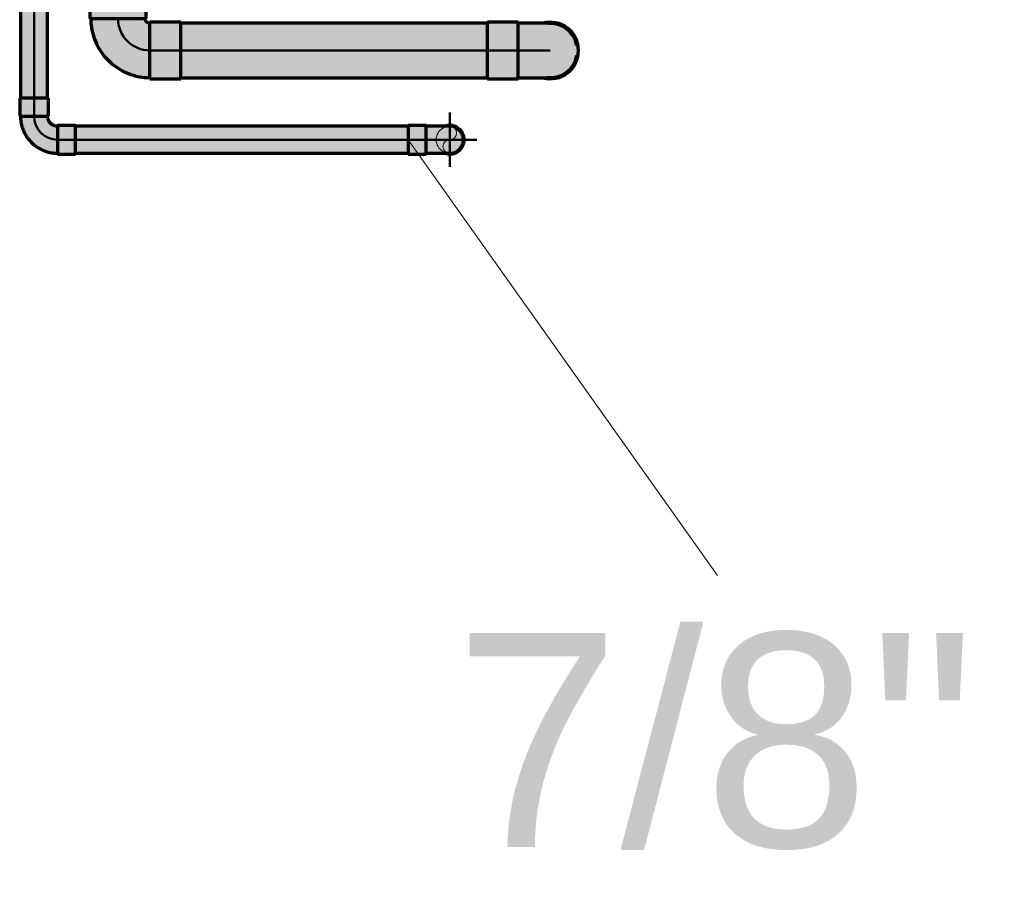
# Model space of a CAD drawing. Header units: millimetres. Extents: x -12740 to 214440, y -11012 to 10812.
# Tile 75 of 168: x -6737 to -5931, y -5852 to -5132. Entities that reach past the tile are written whole.
import ezdxf

# ---------------------------------------------------------------- set-up
doc = ezdxf.new("R2010")
doc.units = ezdxf.units.MM
doc.linetypes.add('Centro', pattern=[30, 12, -6, 6, -6])
doc.linetypes.add('Oculto 1_5', pattern=[2.2, 1.5, -0.7])
for name, color, linetype, lineweight in [('A-DETL', 90, 'Oculto 1_5', 18), ('P-PIPE', 3, 'Continuous', 70), ('P-PIPE-CNTR', 3, 'Centro', 50), ('P-PIPE-IDEN', 2, 'Continuous', 9)]:
    doc.layers.add(name, color=color, linetype=linetype, lineweight=lineweight)
doc.styles.add('Arial_1', font='arial.ttf', dxfattribs={"height": 175})

# ---------------------------------------------------------------- blocks, each defined once
blk = doc.blocks.new('Cotovelo - Soldado - CU - Padrão-V3-PAVIMENTO SUPERIOR TUBULAÇÃO FRIGORIGENA')
at = {"layer": 'P-PIPE', "lineweight": 18}
for points in [[(-6656.16, -5131.43), (-6633.07, -5131.43), (-6633.86, -5106.31), (-6679.26, -5106.31), (-6678.47, -5131.43), (-6662.14, -5131.43)], [(-6629.97, -5179.87), (-6630.32, -5135.31), (-6633.45, -5134.22), (-6633.91, -5131.43), (-6678.41, -5131.43), (-6676.83, -5141.84), (-6673.32, -5150.79), (-6664.22, -5165.68), (-6650.5, -5174.33), (-6646.06, -5176.62), (-6635.36, -5179.19)], [(-6629.97, -5180.72), (-6604.85, -5179.93), (-6604.85, -5134.53), (-6629.97, -5135.31), (-6629.97, -5179.93)]]:
    blk.add_hatch(color=160, dxfattribs=at).paths.add_polyline_path(points)
at = {"layer": 'P-PIPE', "color": 5}
for p, q in [((-6679.26, -5106.31), (-6679.26, -5131.43)), ((-6633.07, -5106.31), (-6679.26, -5106.31)), ((-6633.07, -5131.43), (-6633.07, -5106.31)), ((-6679.26, -5131.43), (-6633.07, -5131.43)), ((-6604.85, -5134.53), (-6629.97, -5134.53)), ((-6630.04, -5179.87), (-6629.97, -5179.87)), ((-6629.97, -5180.72), (-6604.85, -5180.72))]:
    blk.add_line(p, q, dxfattribs=at)
at = {"layer": 'P-PIPE', "color": 5, "flags": 128}
for points in [[(-6678.41, -5131.43), (-6678.37, -5133.36), (-6678.26, -5135.3), (-6678.06, -5137.23), (-6677.79, -5139.14), (-6677.45, -5141.05), (-6677.02, -5142.94), (-6676.53, -5144.81), (-6675.95, -5146.66), (-6675.31, -5148.49), (-6674.59, -5150.29), (-6673.8, -5152.06), (-6672.94, -5153.8), (-6672.01, -5155.5), (-6671.01, -5157.16), (-6669.95, -5158.78), (-6668.83, -5160.36), (-6667.64, -5161.89), (-6666.39, -5163.37), (-6665.08, -5164.8), (-6663.72, -5166.18), (-6662.3, -5167.5), (-6660.84, -5168.76), (-6659.32, -5169.97), (-6657.75, -5171.11), (-6656.14, -5172.19), (-6654.49, -5173.2), (-6652.8, -5174.15), (-6651.08, -5175.03), (-6649.31, -5175.84), (-6647.52, -5176.58), (-6645.7, -5177.24), (-6643.86, -5177.84), (-6641.99, -5178.36), (-6640.1, -5178.8), (-6638.2, -5179.17), (-6636.29, -5179.46), (-6634.36, -5179.67), (-6632.43, -5179.81), (-6630.49, -5179.87), (-6630.04, -5179.87)], [(-6629.97, -5135.37), (-6630.13, -5135.37), (-6630.29, -5135.36), (-6630.45, -5135.34), (-6630.6, -5135.32), (-6630.76, -5135.29), (-6630.91, -5135.26), (-6631.06, -5135.22), (-6631.22, -5135.17), (-6631.36, -5135.12), (-6631.51, -5135.06), (-6631.65, -5134.99), (-6631.8, -5134.92), (-6631.93, -5134.85), (-6632.07, -5134.76), (-6632.2, -5134.68), (-6632.33, -5134.59), (-6632.45, -5134.49), (-6632.57, -5134.39), (-6632.69, -5134.28), (-6632.8, -5134.17), (-6632.91, -5134.05), (-6633.01, -5133.93), (-6633.11, -5133.81), (-6633.2, -5133.68), (-6633.29, -5133.55), (-6633.37, -5133.42), (-6633.45, -5133.28), (-6633.52, -5133.14), (-6633.59, -5133), (-6633.65, -5132.85), (-6633.7, -5132.7), (-6633.75, -5132.55), (-6633.79, -5132.4), (-6633.83, -5132.25), (-6633.86, -5132.09), (-6633.88, -5131.93), (-6633.9, -5131.78), (-6633.91, -5131.62), (-6633.91, -5131.46), (-6633.91, -5131.43)]]:
    blk.add_lwpolyline(points, dxfattribs=at)
at = {"layer": 'P-PIPE', "color": 5}
for centre, major_axis in [((-6629.97, -5157.62), (0, 23.09)), ((-6604.85, -5157.62), (0, 23.1))]:
    blk.add_ellipse(centre, major_axis=major_axis, ratio=0.000009, start_param=3.141593, end_param=6.283185, dxfattribs=at)
blk = doc.blocks.new('Cotovelo - Soldado - CU - Padrão-V6-PAVIMENTO SUPERIOR TUBULAÇÃO FRIGORIGENA')
at = {"layer": 'P-PIPE', "lineweight": 18}
for points in [[(11.73, 19.29), (11.33, 33.93), (-11.73, 33.93), (-11.33, 19.29), (11.33, 19.29)], [(10.44, 19.29), (-10.44, 19.29), (-11.11, 19.29), (-13.81, 13.38), (-19.29, 10.44), (-19.29, -10.44), (-12.63, -9.33), (-4.09, -7.04), (7.32, 5.15), (10.29, 16.22)], [(-19.29, 1.09), (-19.29, 11.73), (-33.93, 11.33), (-33.93, -11.73), (-19.29, -11.33), (-19.29, 0)]]:
    blk.add_hatch(color=20, dxfattribs=at).paths.add_polyline_path(points)
at = {"layer": 'P-PIPE', "color": 1}
for p, q in [((-11.73, 33.93), (-11.73, 19.29)), ((11.73, 33.93), (-11.73, 33.93)), ((11.73, 19.29), (11.73, 33.93)), ((-11.73, 19.29), (11.73, 19.29)), ((-19.29, 11.73), (-33.93, 11.73)), ((-33.93, 11.73), (-33.93, -11.73)), ((-19.29, -11.73), (-19.29, 11.73)), ((-33.93, -11.73), (-19.29, -11.73))]:
    blk.add_line(p, q, dxfattribs=at)
at = {"layer": 'P-PIPE', "color": 1, "flags": 128}
for points in [[(-11.11, 19.29), (-11.12, 18.96), (-11.14, 18.63), (-11.17, 18.31), (-11.21, 17.99), (-11.27, 17.66), (-11.34, 17.34), (-11.43, 17.03), (-11.53, 16.72), (-11.63, 16.41), (-11.76, 16.1), (-11.89, 15.8), (-12.03, 15.51), (-12.19, 15.22), (-12.36, 14.94), (-12.54, 14.67), (-12.73, 14.4), (-12.93, 14.15), (-13.14, 13.9), (-13.36, 13.65), (-13.59, 13.42), (-13.83, 13.2), (-14.08, 12.98), (-14.33, 12.78), (-14.6, 12.59), (-14.87, 12.41), (-15.15, 12.24), (-15.43, 12.08), (-15.73, 11.93), (-16.02, 11.79), (-16.32, 11.67), (-16.63, 11.55), (-16.94, 11.45), (-17.26, 11.37), (-17.58, 11.29), (-17.9, 11.23), (-18.22, 11.18), (-18.55, 11.14), (-18.87, 11.12), (-19.2, 11.11), (-19.29, 11.11)], [(-19.29, -11.11), (-18.07, -11.09), (-16.86, -11.01), (-15.65, -10.89), (-14.45, -10.72), (-13.25, -10.5), (-12.06, -10.24), (-10.89, -9.93), (-9.73, -9.57), (-8.58, -9.16), (-7.45, -8.71), (-6.34, -8.21), (-5.25, -7.67), (-4.18, -7.09), (-3.14, -6.47), (-2.12, -5.8), (-1.13, -5.09), (-0.17, -4.35), (0.76, -3.57), (1.65, -2.75), (2.52, -1.89), (3.35, -1), (4.14, -0.08), (4.9, 0.87), (5.61, 1.85), (6.29, 2.86), (6.93, 3.9), (7.52, 4.96), (8.07, 6.04), (8.58, 7.15), (9.04, 8.27), (9.46, 9.41), (9.83, 10.57), (10.16, 11.74), (10.44, 12.93), (10.67, 14.12), (10.85, 15.32), (10.98, 16.53), (11.07, 17.74), (11.11, 18.96), (11.11, 19.29)]]:
    blk.add_lwpolyline(points, dxfattribs=at)
blk = doc.blocks.new('Cotovelo - Soldado - CU - Padrão-1101921-PAVIMENTO SUPERIOR TUBULAÇÃO FRIGORIGENA')
at = {"layer": 'P-PIPE', "lineweight": 18}
for points in [[(-6328.65, -5157.62), (-6328.65, -5134.53), (-6353.76, -5135.31), (-6353.76, -5157.62)], [(-6280.2, -5157.62), (-6282.01, -5149.69), (-6287.82, -5141.29), (-6292.65, -5138.05), (-6293.69, -5137.9), (-6298.35, -5135.92), (-6309.24, -5135.54), (-6328.65, -5136.48), (-6328.65, -5157.62), (-6280.89, -5157.62)], [(-6302.45, -5180.72), (-6293.64, -5178.76), (-6288.95, -5176.12), (-6284.57, -5171.93), (-6281.54, -5166.98), (-6279.9, -5161.72), (-6279.36, -5157.62), (-6281.08, -5149.37), (-6283.56, -5144.63), (-6287.33, -5140.37), (-6293.69, -5136.46), (-6298.59, -5135.03), (-6302.45, -5134.53), (-6305.63, -5135.51), (-6296.47, -5136.48), (-6290.9, -5138.71), (-6284.22, -5145.37), (-6281.26, -5151.64), (-6280.2, -5157.62), (-6282.45, -5166.8), (-6286.61, -5172.94), (-6293.05, -5177.52), (-6299.38, -5179.56), (-6304.98, -5180.38)], [(-6328.65, -5180.72), (-6328.65, -5157.62), (-6353.76, -5157.62), (-6353.76, -5180.72)], [(-6322.94, -5179.87), (-6322.08, -5179.39), (-6304.98, -5179.6), (-6299.46, -5178.21), (-6301.35, -5179.59), (-6297.76, -5178.93), (-6292.13, -5177.13), (-6284.65, -5169.87), (-6282.01, -5165.55), (-6280.2, -5157.62), (-6328.65, -5157.62), (-6328.64, -5179.53)]]:
    blk.add_hatch(color=160, dxfattribs=at).paths.add_polyline_path(points)
at = {"layer": 'P-PIPE', "color": 5}
for p, q in [((-6328.65, -5134.53), (-6353.76, -5134.53)), ((-6353.76, -5180.72), (-6328.65, -5180.72))]:
    blk.add_line(p, q, dxfattribs=at)
at = {"layer": 'P-PIPE', "color": 5, "flags": 128}
for points in [[(-6302.45, -5135.37), (-6302.47, -5135.37), (-6302.54, -5135.37), (-6302.64, -5135.37), (-6302.79, -5135.37), (-6302.97, -5135.37), (-6303.2, -5135.37), (-6303.47, -5135.37), (-6303.78, -5135.37), (-6304.13, -5135.37), (-6304.52, -5135.37), (-6304.95, -5135.37), (-6305.41, -5135.37), (-6305.91, -5135.37), (-6306.45, -5135.37), (-6307.03, -5135.37), (-6307.64, -5135.37), (-6308.28, -5135.37), (-6308.95, -5135.37), (-6309.66, -5135.37), (-6310.4, -5135.37), (-6311.16, -5135.37), (-6311.96, -5135.37), (-6312.78, -5135.37), (-6313.62, -5135.37), (-6314.49, -5135.37), (-6315.39, -5135.37), (-6316.3, -5135.37), (-6317.23, -5135.37), (-6318.19, -5135.37), (-6319.15, -5135.37), (-6320.14, -5135.37), (-6321.14, -5135.37), (-6322.15, -5135.37), (-6323.17, -5135.37), (-6324.19, -5135.37), (-6325.23, -5135.37), (-6326.27, -5135.37), (-6327.32, -5135.37), (-6328.36, -5135.37), (-6328.65, -5135.37)], [(-6328.65, -5179.87), (-6327.6, -5179.87), (-6326.55, -5179.87), (-6325.51, -5179.87), (-6324.47, -5179.87), (-6323.44, -5179.87), (-6322.42, -5179.87), (-6321.41, -5179.87), (-6320.41, -5179.87), (-6319.42, -5179.87), (-6318.45, -5179.87), (-6317.49, -5179.87), (-6316.55, -5179.87), (-6315.63, -5179.87), (-6314.73, -5179.87), (-6313.86, -5179.87), (-6313, -5179.87), (-6312.18, -5179.87), (-6311.37, -5179.87), (-6310.6, -5179.87), (-6309.86, -5179.87), (-6309.14, -5179.87), (-6308.46, -5179.87), (-6307.81, -5179.87), (-6307.19, -5179.87), (-6306.6, -5179.87), (-6306.06, -5179.87), (-6305.54, -5179.87), (-6305.07, -5179.87), (-6304.63, -5179.87), (-6304.23, -5179.87), (-6303.87, -5179.87), (-6303.55, -5179.87), (-6303.27, -5179.87), (-6303.03, -5179.87), (-6302.83, -5179.87), (-6302.68, -5179.87), (-6302.56, -5179.87), (-6302.49, -5179.87), (-6302.45, -5179.87)]]:
    blk.add_lwpolyline(points, dxfattribs=at)
at = {"layer": 'P-PIPE', "color": 5}
for radius, start, end in [(23.1, 0, 105), (22.25, 10.77651, 95.37468), (23.09, 255, 0), (22.25, 262.98775, 349.22349)]:
    blk.add_arc((-6302.45, -5157.62), radius, start, end, dxfattribs=at)
for centre, major_axis, start_param, end_param in [((-6353.76, -5157.62), (0, 23.1), 4.712389, 6.283185), ((-6328.65, -5157.62), (0, 23.1), 4.712389, 6.283185), ((-6353.76, -5157.62), (0, 23.09), 3.141593, 4.712389), ((-6328.65, -5157.62), (0, 23.09), 3.141593, 4.712389)]:
    blk.add_ellipse(centre, major_axis=major_axis, ratio=0.000002, start_param=start_param, end_param=end_param, dxfattribs=at)
blk = doc.blocks.new('Cotovelo - Soldado - CU - Padrão-V7-PAVIMENTO SUPERIOR TUBULAÇÃO FRIGORIGENA')
at = {"layer": 'P-PIPE', "lineweight": 18}
for points in [[(-6418.61, -5230.62), (-6403.96, -5230.62), (-6403.96, -5218.89), (-6418.61, -5219.29), (-6418.61, -5227.58)], [(-6374.39, -5230.62), (-6373.56, -5230.62), (-6375.21, -5225.13), (-6376.16, -5223.48), (-6377.97, -5222.34), (-6380.16, -5220.62), (-6383.22, -5219.68), (-6403.96, -5220.46), (-6403.96, -5230.62), (-6375.21, -5230.62)], [(-6403.96, -5242.35), (-6403.96, -5230.62), (-6418.61, -5230.62), (-6418.61, -5242.35)], [(-6392, -5241.72), (-6380.79, -5240.85), (-6379.12, -5240.24), (-6374.23, -5234.42), (-6374.39, -5230.62), (-6403.96, -5230.62), (-6403.96, -5241.56), (-6392.31, -5241.66)]]:
    blk.add_hatch(color=20, dxfattribs=at).paths.add_polyline_path(points)
h = blk.add_hatch(color=20, dxfattribs=at)
h.paths.add_polyline_path([(-6384.67, -5242.35), (-6383.22, -5241.56), (-6386.22, -5241.72)])
h.paths.add_polyline_path([(-6381.64, -5241.95), (-6381.46, -5241.09), (-6382.59, -5241.62)])
h.paths.add_polyline_path([(-6374.23, -5234.42), (-6373.34, -5233.66), (-6373.56, -5230.62)])
h.paths.add_polyline_path([(-6376.16, -5237.76), (-6374.39, -5235.55), (-6375.21, -5236.11)])
h.paths.add_polyline_path([(-6379.12, -5240.24), (-6376.24, -5238.18), (-6376.66, -5238.18), (-6377.97, -5239.28)])
h.paths.add_polyline_path([(-6373.56, -5230.62), (-6373.56, -5227.39), (-6374.23, -5226.82)])
h.paths.add_polyline_path([(-6374.23, -5226.82), (-6375.21, -5224.22), (-6375.21, -5225.13), (-6374.39, -5226.56)])
h.paths.add_polyline_path([(-6382.75, -5219.68), (-6384.67, -5218.89), (-6385.99, -5219.68), (-6383.22, -5219.68)])
h.paths.add_polyline_path([(-6379.12, -5221), (-6381.64, -5219.29), (-6382.59, -5219.73), (-6380.16, -5220.62)])
h.paths.add_polyline_path([(-6376.16, -5223.48), (-6376.42, -5222.3), (-6376.66, -5223.06), (-6376.42, -5223.26)])
at = {"layer": 'P-PIPE', "color": 1}
for p, q in [((-6403.96, -5218.89), (-6418.61, -5218.89)), ((-6418.61, -5218.89), (-6418.61, -5230.62)), ((-6403.96, -5230.62), (-6403.96, -5218.89)), ((-6418.61, -5230.62), (-6418.61, -5242.35)), ((-6403.96, -5242.35), (-6403.96, -5230.62)), ((-6418.61, -5242.35), (-6403.96, -5242.35))]:
    blk.add_line(p, q, dxfattribs=at)
at = {"layer": 'P-PIPE', "color": 1, "flags": 128}
for points in [[(-6384.67, -5219.51), (-6384.69, -5219.51), (-6384.74, -5219.51), (-6384.81, -5219.51), (-6384.92, -5219.51), (-6385.06, -5219.51), (-6385.23, -5219.51), (-6385.43, -5219.51), (-6385.65, -5219.51), (-6385.91, -5219.51), (-6386.2, -5219.51), (-6386.51, -5219.51), (-6386.85, -5219.51), (-6387.22, -5219.51), (-6387.62, -5219.51), (-6388.04, -5219.51), (-6388.49, -5219.51), (-6388.96, -5219.51), (-6389.46, -5219.51), (-6389.98, -5219.51), (-6390.52, -5219.51), (-6391.09, -5219.51), (-6391.67, -5219.51), (-6392.28, -5219.51), (-6392.9, -5219.51), (-6393.54, -5219.51), (-6394.2, -5219.51), (-6394.87, -5219.51), (-6395.56, -5219.51), (-6396.26, -5219.51), (-6396.97, -5219.51), (-6397.7, -5219.51), (-6398.43, -5219.51), (-6399.18, -5219.51), (-6399.93, -5219.51), (-6400.68, -5219.51), (-6401.45, -5219.51), (-6402.21, -5219.51), (-6402.98, -5219.51), (-6403.75, -5219.51), (-6403.96, -5219.51)], [(-6403.96, -5241.73), (-6403.19, -5241.73), (-6402.42, -5241.73), (-6401.65, -5241.73), (-6400.89, -5241.73), (-6400.13, -5241.73), (-6399.38, -5241.73), (-6398.63, -5241.73), (-6397.9, -5241.73), (-6397.17, -5241.73), (-6396.45, -5241.73), (-6395.75, -5241.73), (-6395.06, -5241.73), (-6394.38, -5241.73), (-6393.72, -5241.73), (-6393.07, -5241.73), (-6392.44, -5241.73), (-6391.83, -5241.73), (-6391.24, -5241.73), (-6390.67, -5241.73), (-6390.13, -5241.73), (-6389.6, -5241.73), (-6389.1, -5241.73), (-6388.62, -5241.73), (-6388.16, -5241.73), (-6387.73, -5241.73), (-6387.33, -5241.73), (-6386.95, -5241.73), (-6386.6, -5241.73), (-6386.28, -5241.73), (-6385.99, -5241.73), (-6385.72, -5241.73), (-6385.48, -5241.73), (-6385.28, -5241.73), (-6385.1, -5241.73), (-6384.95, -5241.73), (-6384.84, -5241.73), (-6384.75, -5241.73), (-6384.7, -5241.73), (-6384.68, -5241.73)]]:
    blk.add_lwpolyline(points, dxfattribs=at)
at = {"layer": 'P-PIPE', "color": 1}
for radius, start, end in [(11.73, 0, 105), (11.73, 0, 105), (11.11, 0, 99.36015), (11.73, 255, 0), (11.73, 255, 0), (11.11, 260, 0)]:
    blk.add_arc((-6384.67, -5230.62), radius, start, end, dxfattribs=at)

msp = doc.modelspace()

# ---------------------------------------------------------------- hatches: boundary and pattern name
at = {"layer": 'P-PIPE'}
for color, points in [(1, [(-6724.853, -5196.689), (-6724.853, -3971.564), (-6735.963, -3971.564), (-6735.585, -5196.689), (-6727.729, -5196.689)]), (1, [(-6724.853, -5196.689), (-6713.743, -5196.689), (-6714.122, -3971.564), (-6724.853, -3971.564), (-6724.853, -5184.448)]), (5, [(-6434.402, -5157.621), (-6353.762, -5157.621), (-6353.762, -5135.371), (-6604.853, -5136.129), (-6604.853, -5157.621), (-6550.148, -5157.621)]), (5, [(-6353.762, -5179.871), (-6353.762, -5157.621), (-6604.853, -5157.621), (-6604.853, -5179.871), (-6434.402, -5179.871)]), (1, [(-6665.894, -5230.621), (-6418.606, -5230.621), (-6418.606, -5219.511), (-6690.922, -5219.889), (-6690.922, -5230.621)]), (1, [(-6376.468, -5223.372), (-6377.974, -5222.097), (-6377.352, -5223.062)]), (1, [(-6434.402, -5241.731), (-6418.606, -5241.352), (-6418.606, -5230.621), (-6690.922, -5230.621), (-6690.922, -5241.731), (-6550.148, -5241.731)])]:
    msp.add_hatch(color=color, dxfattribs=at).paths.add_polyline_path(points)

# ---------------------------------------------------------------- linework, layer by layer
at = {"layer": 'A-DETL', "color": 20, "linetype": 'Continuous'}
for centre, radius, start, end in [((-6384.674, -5230.621), 11.11, 60.784853, 180), ((-6384.674, -5225.066), 5.555, 270, 90), ((-6384.674, -5230.621), 11.11, 0.783307, 59.218159), ((-6384.674, -5230.621), 11.11, 180, 299.215147), ((-6384.674, -5236.176), 5.555, 90, 270), ((-6384.674, -5230.621), 11.11, 300.781841, 359.216693)]:
    msp.add_arc(centre, radius, start, end, dxfattribs=at)
at = {"layer": 'P-PIPE', "color": 1}
for p, q in [((-6735.963, -3971.564), (-6735.963, -5196.689)), ((-6713.743, -5196.689), (-6713.743, -3971.564)), ((-6418.606, -5219.511), (-6690.922, -5219.511)), ((-6690.922, -5241.731), (-6418.606, -5241.731))]:
    msp.add_line(p, q, dxfattribs=at)
at = {"layer": 'P-PIPE', "color": 5}
for p, q in [((-6353.762, -5135.371), (-6604.853, -5135.371)), ((-6604.853, -5179.871), (-6353.762, -5179.871))]:
    msp.add_line(p, q, dxfattribs=at)
at = {"layer": 'P-PIPE-CNTR', "color": 10, "linetype": 'Continuous'}
for p, q in [((-6724.853, -3971.564), (-6724.853, -5196.689)), ((-6724.853, -5196.689), (-6724.853, -5211.332)), ((-6384.674, -5252.841), (-6384.674, -5208.401)), ((-6705.565, -5230.621), (-6690.922, -5230.621)), ((-6690.922, -5230.621), (-6418.606, -5230.621)), ((-6418.606, -5230.621), (-6403.962, -5230.621)), ((-6406.894, -5230.621), (-6362.454, -5230.621)), ((-6384.674, -5230.621), (-6403.962, -5230.621))]:
    msp.add_line(p, q, dxfattribs=at)
at = {"layer": 'P-PIPE-CNTR', "color": 170, "linetype": 'Continuous'}
for p, q in [((-6629.968, -5157.621), (-6604.853, -5157.621)), ((-6353.762, -5157.621), (-6604.853, -5157.621)), ((-6353.762, -5157.621), (-6328.647, -5157.621)), ((-6302.452, -5157.621), (-6328.647, -5157.621))]:
    msp.add_line(p, q, dxfattribs=at)
msp.add_arc((-6629.968, -5131.426), 26.195, 180, 270, dxfattribs=at)
at = {"layer": 'P-PIPE-CNTR', "color": 10, "linetype": 'Continuous'}
msp.add_arc((-6705.565, -5211.332), 19.288, 180, 270, dxfattribs=at)
at = {"layer": 'P-PIPE-IDEN'}
msp.add_line((-6418.606, -5230.621), (-6165.742, -5586.926), dxfattribs=at)

# ---------------------------------------------------------------- block references
at = {"layer": 'P-PIPE', "color": 5}
for name in ['Cotovelo - Soldado - CU - Padrão-V3-PAVIMENTO SUPERIOR TUBULAÇÃO FRIGORIGENA', 'Cotovelo - Soldado - CU - Padrão-1101921-PAVIMENTO SUPERIOR TUBULAÇÃO FRIGORIGENA']:
    msp.add_blockref(name, (0, 0), dxfattribs=at)
at = {"layer": 'P-PIPE', "color": 1, "rotation": 270}
msp.add_blockref('Cotovelo - Soldado - CU - Padrão-V6-PAVIMENTO SUPERIOR TUBULAÇÃO FRIGORIGENA', (-6724.853, -5230.621), dxfattribs=at)
at = {"layer": 'P-PIPE', "color": 1}
msp.add_blockref('Cotovelo - Soldado - CU - Padrão-V7-PAVIMENTO SUPERIOR TUBULAÇÃO FRIGORIGENA', (0, 0), dxfattribs=at)

# ---------------------------------------------------------------- texts
at = {"layer": 'P-PIPE-IDEN', "insert": (-6380.992, -5634.176), "char_height": 175, "width": 516.28675, "attachment_point": 1, "style": 'Arial_1', "bg_fill": 3, "box_fill_scale": 1.25, "bg_fill_color": 256, "bg_fill_true_color": 13158600, "bg_fill_transparency": 0}
msp.add_mtext('7/8"', dxfattribs=at)

doc.saveas('drawing.dxf')
